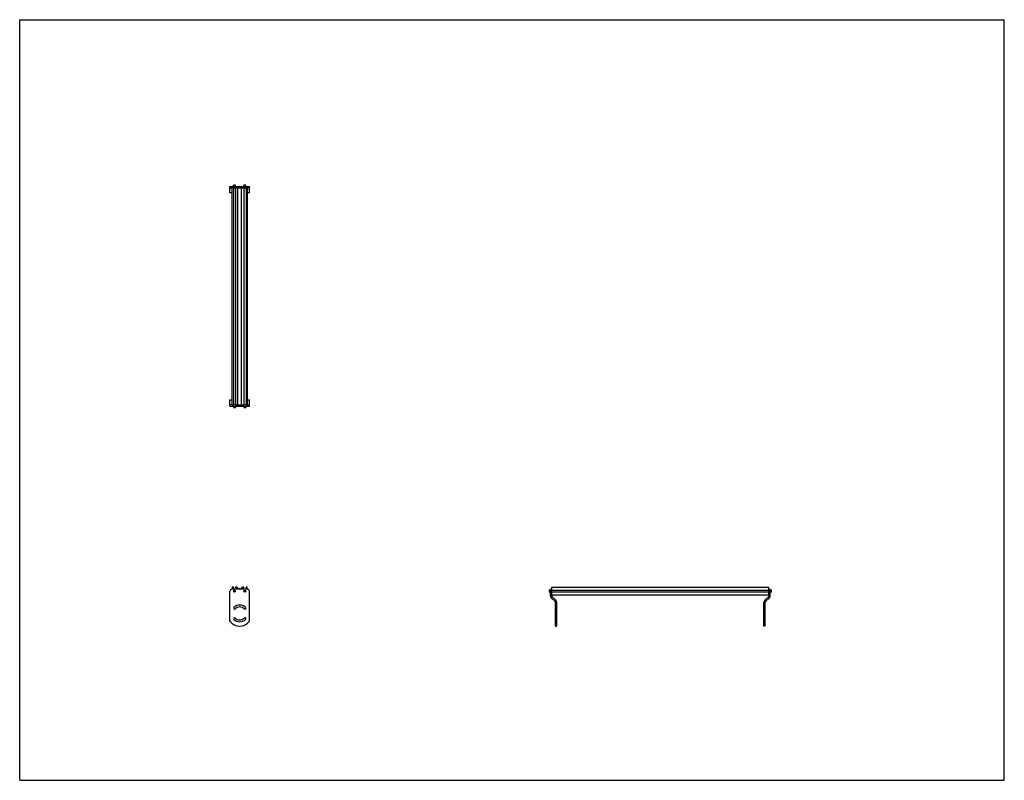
# Model space of a CAD drawing. Header units: inches. Extents: x 0 to 176, y 0 to 136.
import ezdxf

# ---------------------------------------------------------------- set-up
doc = ezdxf.new("R2010")
doc.units = ezdxf.units.IN
doc.header["$LTSCALE"] = 9.68
doc.header["$MEASUREMENT"] = 0
doc.layers.get('0').update_dxf_attribs({"linetype": 'CONTINUOUS'})
for name, color, linetype in [('300825M_BL2', 7, 'CONTINUOUS'), ('300825M_BL3', 7, 'CONTINUOUS'), ('708180P_BL0', 7, 'CONTINUOUS'), ('708180P_BL4', 7, 'CONTINUOUS'), ('708180P_BL5', 7, 'CONTINUOUS'), ('708180P_BL6', 7, 'CONTINUOUS'), ('710210_03879_BL1', 7, 'CONTINUOUS')]:
    doc.layers.add(name, color=color, linetype=linetype)

# ---------------------------------------------------------------- blocks, each defined once
blk = doc.blocks.new('708180P_BL0', base_point=(38.39, 50.26))
at = {"layer": '708180P_BL0', "color": 7, "linetype": 'CONTINUOUS'}
for p, q in [((38.2, 66.89), (38.2, 66.68)), ((38.58, 66.89), (38.58, 66.68)), ((38.2, 66.68), (38.58, 66.68)), ((38.23, 66.65), (38.2, 66.68)), ((38.23, 66.65), (38.55, 66.65)), ((38.55, 66.65), (38.58, 66.68)), ((38.33, 33.92), (38.28, 33.82)), ((38.28, 33.82), (38.33, 33.73)), ((38.33, 33.92), (38.45, 33.92)), ((38.45, 33.73), (38.33, 33.73)), ((38.5, 33.82), (38.45, 33.92)), ((38.45, 33.73), (38.5, 33.82))]:
    blk.add_line(p, q, dxfattribs=at)
for radius in [0.187, 0.163]:
    blk.add_circle((38.39, 33.82), radius, dxfattribs=at)
blk = doc.blocks.new('710210_03879_BL1', base_point=(85.95, 69.52))
at = {"layer": '710210_03879_BL1', "color": 7, "linetype": 'CONTINUOUS'}
for p, q in [((37.98, 67.14), (37.98, 105.93)), ((38.19, 105.93), (37.98, 105.93)), ((38.19, 105.93), (38.19, 67.14)), ((38.59, 105.93), (38.59, 67.14)), ((38.59, 105.93), (40.07, 105.93)), ((39.02, 67.14), (39.02, 105.93)), ((39.63, 67.14), (39.63, 105.93)), ((40.07, 105.93), (40.07, 67.14)), ((40.46, 105.93), (40.46, 67.14)), ((40.67, 105.93), (40.46, 105.93)), ((40.67, 105.93), (40.67, 67.14)), ((37.98, 67.14), (38.19, 67.14)), ((38.59, 67.14), (40.07, 67.14)), ((40.46, 67.14), (40.67, 67.14)), ((37.98, 34.48), (37.98, 34.16)), ((38.19, 34.54), (38.04, 34.54)), ((38.07, 34.42), (38.07, 34.16)), ((38.19, 34.42), (38.07, 34.42)), ((38.19, 34.42), (38.19, 34.54)), ((38.59, 34.42), (38.59, 34.54)), ((38.77, 34.54), (38.59, 34.54)), ((38.71, 34.42), (38.59, 34.42)), ((38.71, 34.16), (38.71, 34.42)), ((38.8, 34.41), (38.8, 34.16)), ((39.02, 34.16), (38.8, 34.41)), ((38.81, 34.52), (39.02, 34.29)), ((39.02, 34.29), (39.63, 34.29)), ((39.11, 34.2), (39.08, 34.16)), ((39.55, 34.2), (39.11, 34.2)), ((39.57, 34.16), (39.55, 34.2)), ((39.63, 34.29), (39.84, 34.52)), ((39.86, 34.41), (39.63, 34.16)), ((39.86, 34.16), (39.86, 34.41)), ((40.07, 34.54), (39.89, 34.54)), ((39.94, 34.42), (39.94, 34.16)), ((40.07, 34.42), (39.94, 34.42)), ((40.07, 34.42), (40.07, 34.54)), ((40.46, 34.42), (40.46, 34.54)), ((40.61, 34.54), (40.46, 34.54)), ((40.59, 34.42), (40.46, 34.42)), ((40.59, 34.16), (40.59, 34.42)), ((40.67, 34.16), (40.67, 34.48)), ((95.12, 34.16), (95.12, 34.54)), ((95.12, 34.54), (133.91, 34.54)), ((133.91, 33.95), (95.12, 33.95)), ((95.12, 33.7), (133.91, 33.7)), ((133.91, 34.16), (133.91, 34.54)), ((133.91, 33.1), (95.12, 33.1))]:
    blk.add_line(p, q, dxfattribs=at)
for centre, start, end in [((38.04, 34.48), 90, 180), ((38.77, 34.48), 41.6222, 90), ((39.89, 34.48), 90, 138.3778), ((40.61, 34.48), 0, 90)]:
    blk.add_arc(centre, 0.0625, start, end, dxfattribs=at)
blk = doc.blocks.new('300825M_BL2', base_point=(85.87, 66.88))
at = {"layer": '300825M_BL2', "color": 7, "linetype": 'CONTINUOUS'}
for p, q in [((37.58, 105.03), (37.58, 106.18)), ((37.58, 106.18), (41.08, 106.18)), ((37.58, 105.93), (37.98, 105.93)), ((38.19, 105.93), (38.59, 105.93)), ((40.07, 105.93), (40.46, 105.93)), ((40.67, 105.93), (41.08, 105.93)), ((41.08, 105.03), (41.08, 106.18)), ((37.98, 105.03), (37.58, 105.03)), ((41.08, 105.03), (40.67, 105.03)), ((37.58, 28.42), (37.58, 33.79)), ((133.91, 34.16), (134.16, 34.16)), ((133.91, 32.99), (133.91, 34.16)), ((134.16, 32.99), (134.16, 34.16)), ((133.02, 27.59), (133.02, 31.79)), ((133.16, 32.14), (133.84, 32.81)), ((133.27, 27.59), (133.27, 31.79)), ((133.34, 31.96), (134.02, 32.64)), ((133.02, 28.42), (133.27, 28.42)), ((133.27, 27.59), (133.02, 27.59))]:
    blk.add_line(p, q, dxfattribs=at)
for centre, radius, start, end in [((37.95, 33.79), 0.375, 90, 180), ((133.52, 31.79), 0.5, 135, 180), ((133.52, 31.79), 0.25, 135, 180), ((133.66, 32.99), 0.253, 315, 360), ((133.66, 32.99), 0.503, 315, 360), ((40.26, 30.78), 0.17, 37.3969, 45), ((40.26, 28.9), 0.17, 315, 89.4566)]:
    blk.add_arc(centre, radius, start, end, dxfattribs=at)
blk = doc.blocks.new('300825M_BL3', base_point=(66.8, 47.81))
at = {"layer": '300825M_BL3', "color": 7, "linetype": 'CONTINUOUS'}
for p, q in [((37.58, 68.03), (37.98, 68.03)), ((37.58, 66.89), (37.58, 68.03)), ((37.98, 67.14), (37.58, 67.14)), ((37.58, 66.89), (41.08, 66.89)), ((38.59, 67.14), (38.19, 67.14)), ((40.46, 67.14), (40.07, 67.14)), ((40.67, 68.03), (41.08, 68.03)), ((41.08, 67.14), (40.67, 67.14)), ((41.08, 66.89), (41.08, 68.03)), ((37.58, 28.42), (37.58, 33.79)), ((40.7, 34.16), (37.95, 34.16)), ((41.08, 28.42), (41.08, 33.79)), ((94.87, 32.99), (94.87, 34.16)), ((94.87, 34.16), (95.12, 34.16)), ((95.12, 32.99), (95.12, 34.16)), ((95.69, 31.96), (95.02, 32.64)), ((95.87, 32.14), (95.2, 32.81)), ((95.77, 27.59), (95.77, 31.79)), ((96.02, 27.59), (96.02, 31.79)), ((95.77, 28.42), (96.02, 28.42)), ((95.77, 27.59), (96.02, 27.59))]:
    blk.add_line(p, q, dxfattribs=at)
for centre, radius, start, end in [((37.95, 33.79), 0.375, 90, 180), ((40.7, 33.79), 0.375, 0, 90), ((95.38, 32.99), 0.503, 180, 225), ((95.38, 32.99), 0.253, 180, 225), ((95.52, 31.79), 0.25, 0, 45), ((95.52, 31.79), 0.5, 0, 45), ((38.39, 30.78), 0.17, 135, 315), ((39.33, 29.84), 1.5, 45, 135), ((39.33, 29.84), 1.16, 45, 135), ((40.27, 30.78), 0.17, 225, 45), ((39.33, 29.84), 2.25, 218.9424, 321.0576), ((38.39, 28.9), 0.17, 45, 225), ((39.33, 29.84), 1.5, 225, 315), ((39.33, 29.84), 1.16, 225, 315), ((40.27, 28.9), 0.17, 315, 135)]:
    blk.add_arc(centre, radius, start, end, dxfattribs=at)
blk = doc.blocks.new('708180P_BL4', base_point=(67.48, 50.26))
at = {"layer": '708180P_BL4', "color": 7, "linetype": 'CONTINUOUS'}
for p, q in [((40.08, 66.89), (40.08, 66.68)), ((40.45, 66.89), (40.45, 66.68)), ((40.08, 66.68), (40.45, 66.68)), ((40.1, 66.65), (40.08, 66.68)), ((40.1, 66.65), (40.43, 66.65)), ((40.43, 66.65), (40.45, 66.68)), ((40.21, 33.92), (40.15, 33.82)), ((40.15, 33.82), (40.21, 33.73)), ((40.21, 33.92), (40.32, 33.92)), ((40.32, 33.73), (40.21, 33.73)), ((40.38, 33.82), (40.32, 33.92)), ((40.32, 33.73), (40.38, 33.82)), ((94.66, 34.01), (94.64, 33.99)), ((94.64, 33.99), (94.64, 33.66)), ((94.66, 33.64), (94.64, 33.66)), ((94.66, 34.01), (94.66, 33.64)), ((94.87, 34.01), (94.66, 34.01)), ((94.87, 33.64), (94.66, 33.64))]:
    blk.add_line(p, q, dxfattribs=at)
for radius in [0.187, 0.163]:
    blk.add_circle((40.26, 33.82), radius, dxfattribs=at)
blk = doc.blocks.new('708180P_BL5', base_point=(38.39, 106.3))
at = {"layer": '708180P_BL5', "color": 7, "linetype": 'CONTINUOUS'}
for p, q in [((38.23, 106.42), (38.2, 106.39)), ((38.2, 106.18), (38.2, 106.39)), ((38.58, 106.39), (38.2, 106.39)), ((38.55, 106.42), (38.23, 106.42)), ((38.55, 106.42), (38.58, 106.39)), ((38.58, 106.18), (38.58, 106.39))]:
    blk.add_line(p, q, dxfattribs=at)
blk = doc.blocks.new('708180P_BL6', base_point=(87.24, 70.03))
at = {"layer": '708180P_BL6', "color": 7, "linetype": 'CONTINUOUS'}
for p, q in [((40.1, 106.42), (40.08, 106.39)), ((40.08, 106.18), (40.08, 106.39)), ((40.45, 106.39), (40.08, 106.39)), ((40.43, 106.42), (40.1, 106.42)), ((40.43, 106.42), (40.45, 106.39)), ((40.45, 106.18), (40.45, 106.39)), ((134.38, 34.01), (134.16, 34.01)), ((134.38, 33.64), (134.16, 33.64)), ((134.4, 33.99), (134.38, 34.01)), ((134.38, 33.64), (134.38, 34.01)), ((134.4, 33.66), (134.38, 33.64)), ((134.4, 33.66), (134.4, 33.99))]:
    blk.add_line(p, q, dxfattribs=at)

msp = doc.modelspace()

# ---------------------------------------------------------------- linework, layer by layer
at = {"color": 7, "linetype": 'CONTINUOUS'}
for p, q in [((0, 0), (0, 136)), ((0, 136), (176, 136)), ((176, 0), (176, 136)), ((0, 0), (176, 0))]:
    msp.add_line(p, q, dxfattribs=at)

# ---------------------------------------------------------------- block references
at = {"layer": '300825M_BL2'}
msp.add_blockref('300825M_BL2', (85.87, 66.88), dxfattribs=at)
at = {"layer": '300825M_BL3'}
msp.add_blockref('300825M_BL3', (66.8, 47.81), dxfattribs=at)
at = {"layer": '708180P_BL0'}
msp.add_blockref('708180P_BL0', (38.39, 50.26), dxfattribs=at)
at = {"layer": '708180P_BL4'}
msp.add_blockref('708180P_BL4', (67.48, 50.26), dxfattribs=at)
at = {"layer": '708180P_BL5'}
msp.add_blockref('708180P_BL5', (38.39, 106.3), dxfattribs=at)
at = {"layer": '708180P_BL6'}
msp.add_blockref('708180P_BL6', (87.24, 70.03), dxfattribs=at)
at = {"layer": '710210_03879_BL1'}
msp.add_blockref('710210_03879_BL1', (85.95, 69.52), dxfattribs=at)

doc.saveas('drawing.dxf')
